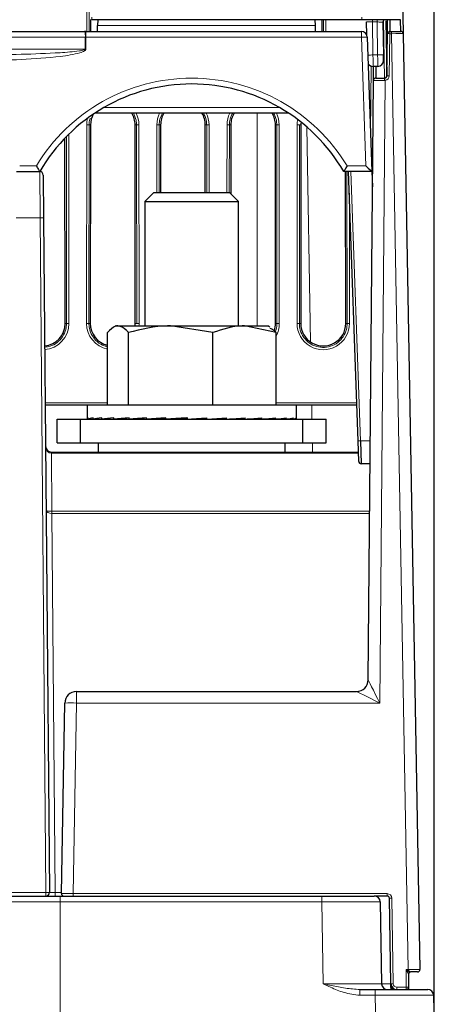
# Paper-space layout 'Blatt3' of a CAD drawing. Header units: millimetres. Extents: x 5 to 418, y 2 to 292.
# Tile 24 of 36: x 289 to 313, y 143 to 199. Entities that reach past the tile are written whole.
import ezdxf

# ---------------------------------------------------------------- set-up
doc = ezdxf.new("R2010")
doc.units = ezdxf.units.MM
doc.layers.add('SLD-0', color=7, linetype='Continuous')
doc.styles.add('SLDTEXTSTYLE0', font='TXT', dxfattribs={"width": 0.605})
doc.dimstyles.new('SLDDIMSTYLE5', dxfattribs={"dimtxt": 3.5, "dimasz": 3.302, "dimexe": 0, "dimexo": 0.0625, "dimgap": 0.875, "dimtad": 1, "dimlfac": 1.5, "dimrnd": 1e-09, "dimzin": 12, "dimdsep": 46, "dimtxsty": 'SLDTEXTSTYLE0', "dimsah": 1, "dimcen": 0.09, "dimadec": 0, "dimazin": 3, "dimtfac": 1, "dimtofl": 0, "dimtmove": 0, "dimatfit": 3, "dimfxl": 1, "dimfrac": 2, "dimtolj": 1, "dimtzin": 12, "dimarcsym": 0})

# ---------------------------------------------------------------- blocks, each defined once
blk = doc.blocks.new('_D_12')
at = {"layer": 'SLD-0', "color": 7}
for p, q in [((146.79, 140.933), (146.79, 271.389)), ((312.79, 140.933), (312.79, 271.389)), ((146.79, 270.389), (312.79, 270.389))]:
    blk.add_line(p, q, dxfattribs=at)
for points in [[(146.79, 270.389), (150.092, 269.881), (150.092, 270.897)], [(312.79, 270.389), (309.488, 270.897), (309.488, 269.881)]]:
    blk.add_solid(points, dxfattribs=at)
at = {"layer": 'SLD-0', "color": 7, "insert": (225.779, 274.901), "char_height": 3.5, "attachment_point": 1, "style": 'SLDTEXTSTYLE0'}
blk.add_mtext('249', dxfattribs=at)

psp = doc.layouts.new('Blatt3')

# ---------------------------------------------------------------- linework, layer by layer
at = {"color": 7, "linetype": 'Continuous', "lineweight": 25}
for p, q in [((310.9518, 201.5355), (311.0127, 198.1355)), ((293.1902, 198.9494), (293.1896, 198.2665)), ((308.6587, 198.9331), (293.2542, 198.9331)), ((293.594, 198.9331), (293.5881, 198.594)), ((305.9856, 198.9331), (305.9915, 198.594)), ((306.39, 198.2665), (306.3894, 198.9331)), ((310.8584, 198.9331), (308.6587, 198.9331)), ((310.8794, 198.2665), (310.8672, 198.9334)), ((293.5824, 198.2665), (293.5881, 198.594)), ((305.9915, 198.594), (305.9972, 198.2665)), ((308.939, 198.0688), (308.926, 198.8022)), ((309.8596, 198.7974), (309.8927, 196.9371)), ((310.0316, 198.8662), (310.0878, 195.7308)), ((166.7289, 198.2665), (292.8507, 198.2665)), ((292.9208, 198.2665), (292.8507, 198.2665)), ((292.9208, 198.2665), (308.6346, 198.2665)), ((308.9677, 197.9448), (309.2358, 190.2665)), ((310.0878, 195.7308), (310.1298, 198.1355)), ((310.2631, 198.2665), (310.3461, 198.2665)), ((310.3461, 198.2665), (310.8794, 198.2665)), ((311.0127, 198.1355), (311.9694, 144.7355)), ((309.8985, 196.6097), (309.8927, 196.9371)), ((309.5712, 196.2704), (309.3045, 196.2657)), ((309.319, 195.4676), (309.326, 196.2661)), ((309.4523, 195.5998), (309.9545, 195.5998)), ((309.9545, 195.5998), (309.97, 195.6007)), ((309.0205, 161.2606), (309.319, 195.4676)), ((304.4875, 193.5998), (293.4254, 193.5998)), ((293.1847, 192.9331), (293.1744, 181.5998)), ((295.7386, 181.5998), (295.7282, 192.9331)), ((297.1847, 192.9331), (297.1812, 189.0665)), ((299.7317, 189.0665), (299.7282, 192.9331)), ((301.1847, 192.9331), (301.1811, 188.9971)), ((303.7386, 181.5998), (303.7282, 192.9331)), ((305.1847, 192.9331), (305.1744, 181.5998)), ((291.7386, 181.5998), (291.7289, 192.1824)), ((288.961, 190.2665), (290.2852, 190.2665)), ((290.4852, 190.0682), (290.5066, 187.6231)), ((307.6231, 190.2665), (307.6231, 190.2665)), ((309.2358, 190.2665), (307.6231, 190.2665)), ((307.7386, 181.5998), (307.7306, 190.2665)), ((308.4388, 174.9075), (307.9025, 190.2665)), ((309.2358, 190.2665), (309.2358, 190.2665)), ((309.2358, 190.2665), (309.266, 189.401)), ((296.8011, 189.0665), (296.2898, 188.5551)), ((296.8011, 189.0665), (301.1118, 189.0665)), ((301.6231, 188.5551), (301.1118, 189.0665)), ((296.2898, 188.5551), (296.2898, 181.4665)), ((296.2898, 188.5551), (301.6231, 188.5551)), ((301.6231, 181.4665), (301.6231, 188.5551)), ((290.5066, 187.6231), (290.8424, 149.1349)), ((294.6231, 181.4665), (294.4933, 181.3915)), ((294.6231, 181.4665), (294.7492, 181.4665)), ((294.7492, 181.4665), (297.7515, 181.4665)), ((300.1547, 181.0794), (297.7515, 181.4665)), ((297.7515, 181.4665), (301.9587, 181.4665)), ((303.7628, 181.0794), (301.9587, 181.4665)), ((301.9587, 181.4665), (303.2898, 181.4665)), ((303.4197, 181.3915), (303.2898, 181.4665)), ((294.1501, 176.9331), (294.1501, 181.0794)), ((295.3483, 176.9331), (295.3483, 181.0794)), ((300.1547, 176.9331), (300.1547, 181.0794)), ((303.7628, 176.9331), (303.7628, 181.0794)), ((292.9898, 176.9331), (290.5999, 176.9331)), ((292.9898, 176.9331), (292.9898, 176.1546)), ((293.1634, 176.9331), (292.9898, 176.9331)), ((304.9231, 176.9331), (293.1634, 176.9331)), ((304.9231, 176.1546), (304.9231, 176.9331)), ((308.3681, 176.9331), (304.9231, 176.9331)), ((291.2898, 174.7998), (291.2898, 176.1331)), ((291.2898, 176.1331), (292.6231, 176.1331)), ((292.6231, 174.7998), (292.6231, 176.1331)), ((292.6231, 176.1331), (305.2898, 176.1331)), ((292.9981, 176.1331), (293.0512, 176.1335)), ((293.0512, 176.1331), (293.0512, 176.2131)), ((293.0512, 176.1331), (293.3313, 176.135)), ((293.1739, 176.1331), (293.3313, 176.1342)), ((293.3313, 176.1331), (293.3313, 176.2131)), ((293.3313, 176.1331), (293.8276, 176.1367)), ((293.5719, 176.1331), (293.8276, 176.135)), ((293.8276, 176.1331), (293.8276, 176.2131)), ((293.8276, 176.1331), (294.521, 176.1385)), ((294.1769, 176.1331), (294.521, 176.136)), ((294.521, 176.1331), (294.521, 176.2131)), ((294.521, 176.1331), (295.3848, 176.1409)), ((294.7658, 176.1353), (294.7658, 176.1331)), ((295.3848, 176.1331), (295.3848, 176.2131)), ((295.3848, 176.1331), (296.3859, 176.1443)), ((296.3859, 176.1331), (296.3859, 176.2131)), ((296.3859, 176.1331), (297.151, 176.145)), ((297.4857, 176.1331), (297.4857, 176.2131)), ((297.4857, 176.1331), (297.9235, 176.145)), ((298.6421, 176.1331), (298.6421, 176.2131)), ((299.5563, 176.145), (299.5563, 176.1957)), ((299.8106, 176.1331), (299.5563, 176.145)), ((299.8106, 176.1331), (299.8106, 176.2131)), ((300.3539, 176.145), (300.3539, 176.1709)), ((300.9462, 176.1331), (300.3539, 176.145)), ((300.9462, 176.1331), (300.9462, 176.2131)), ((302.0054, 176.1331), (301.1082, 176.1449)), ((302.0054, 176.1331), (302.0054, 176.2131)), ((302.9474, 176.1331), (302.1105, 176.1415)), ((302.9474, 176.1331), (302.9474, 176.2131)), ((303.736, 176.1331), (303.013, 176.1392)), ((303.1471, 176.1331), (303.1471, 176.1381)), ((303.392, 176.1331), (303.1471, 176.1353)), ((303.392, 176.1331), (303.392, 176.136)), ((303.736, 176.1331), (303.736, 176.2131)), ((304.0853, 176.1331), (303.7583, 176.1357)), ((304.341, 176.1331), (303.7729, 176.1373)), ((304.0853, 176.1331), (304.0853, 176.135)), ((304.341, 176.1331), (304.341, 176.2131)), ((304.5816, 176.1331), (304.3513, 176.1348)), ((304.739, 176.1331), (304.3576, 176.1358)), ((304.5816, 176.1331), (304.5816, 176.1342)), ((304.739, 176.1331), (304.739, 176.2131)), ((304.8617, 176.1331), (304.7419, 176.1339)), ((304.9148, 176.1331), (304.7432, 176.1343)), ((304.8617, 176.1331), (304.8617, 176.1335)), ((304.9148, 176.1331), (304.9148, 176.2131)), ((305.2898, 174.7998), (305.2898, 176.1331)), ((305.2898, 176.1331), (306.6231, 176.1331)), ((306.6231, 174.7998), (306.6231, 176.1331)), ((291.2898, 174.7998), (292.6231, 174.7998)), ((292.6231, 174.7998), (305.2898, 174.7998)), ((293.6231, 174.7998), (293.6231, 174.2665)), ((304.2898, 174.2665), (304.2898, 174.7998)), ((305.2898, 174.7998), (306.6231, 174.7998)), ((308.48, 173.7285), (308.4388, 174.9075)), ((308.5721, 174.9099), (308.6133, 173.5998)), ((290.9536, 174.2665), (290.9552, 174.2665)), ((290.9552, 174.2665), (308.4612, 174.2665)), ((309.1282, 173.5998), (308.6133, 173.5998)), ((292.3819, 160.5998), (308.3541, 160.5998)), ((291.5255, 149.0688), (291.7153, 159.9448)), ((287.6559, 148.9331), (291.4565, 148.9331)), ((291.4565, 148.9331), (306.3696, 148.9331)), ((306.3696, 148.9331), (309.3691, 148.9331)), ((310.0963, 148.9331), (309.3691, 148.9331)), ((309.7024, 148.6056), (309.7841, 143.9273)), ((310.317, 143.9272), (310.2297, 148.8022)), ((311.3231, 144.4678), (311.3231, 143.7331)), ((311.4528, 144.6005), (311.4565, 144.5998)), ((311.8361, 144.5998), (311.4565, 144.5998)), ((310.3194, 143.7905), (310.317, 143.9272)), ((308.5429, 143.5998), (309.4161, 143.5998)), ((309.4161, 143.5998), (312.4157, 143.5998)), ((310.3229, 143.5998), (310.3194, 143.7905)), ((311.3231, 143.7331), (311.3231, 143.5998)), ((312.749, 143.2723), (312.7898, 140.9331))]:
    psp.add_line(p, q, dxfattribs=at)
at = {"color": 7, "linetype": 'Continuous', "lineweight": 18}
for p, q in [((292.9757, 198.2665), (292.977, 199.6149)), ((293.11, 199.4796), (293.1089, 198.2665)), ((293.2542, 199.0688), (293.2542, 198.9331)), ((306.4707, 198.2665), (306.4701, 198.9331)), ((306.6032, 198.9331), (306.6038, 198.2665)), ((308.6587, 199.0688), (308.6587, 198.9331)), ((309.2593, 198.9331), (309.2593, 198.8021)), ((309.526, 198.9331), (309.526, 198.8021)), ((309.9545, 195.5998), (309.8955, 198.8909)), ((293.5881, 198.594), (305.9915, 198.594)), ((309.526, 198.8021), (309.2593, 198.8021)), ((309.2593, 198.8021), (309.2928, 196.9206)), ((309.5594, 196.9254), (309.526, 198.8021)), ((292.8857, 197.9273), (166.6939, 197.9273)), ((292.8851, 197.2606), (292.8857, 197.9273)), ((292.8857, 197.9273), (292.9208, 197.9273)), ((292.9208, 197.9273), (292.9201, 197.2606)), ((292.9208, 198.2665), (292.9208, 197.9273)), ((308.6346, 197.9273), (292.9208, 197.9273)), ((308.6346, 197.9273), (308.6346, 198.2665)), ((308.8907, 190.594), (308.6346, 197.9273)), ((310.2631, 198.1357), (310.2211, 195.731)), ((310.2631, 198.2665), (310.2631, 198.1357)), ((310.3461, 198.1357), (310.2631, 198.1357)), ((310.3461, 198.2665), (310.3461, 198.1357)), ((311.3029, 144.7357), (310.3461, 198.1357)), ((166.6945, 197.2606), (292.8851, 197.2606)), ((309.2928, 196.9206), (309.5594, 196.9254)), ((309.1594, 192.4555), (309.1928, 196.2829)), ((309.9856, 195.4708), (309.6756, 159.9459)), ((309.9856, 195.4708), (309.9467, 195.4691)), ((293.9545, 193.9273), (303.9584, 193.9273)), ((302.6898, 181.4665), (302.6898, 193.5998)), ((292.9605, 181.6021), (292.9709, 192.9355)), ((293.104, 192.9331), (293.0936, 181.5998)), ((293.1847, 192.9331), (293.104, 192.9331)), ((295.7282, 192.9331), (295.8089, 192.9331)), ((295.8193, 181.5998), (295.8089, 192.9331)), ((295.9421, 192.9355), (295.9524, 181.6021)), ((296.9673, 189.0665), (296.9709, 192.9355)), ((297.104, 192.9331), (297.1005, 189.0665)), ((297.1847, 192.9331), (297.104, 192.9331)), ((299.7282, 192.9331), (299.8089, 192.9331)), ((299.8124, 189.0665), (299.8089, 192.9331)), ((299.9421, 192.9355), (299.9456, 189.0665)), ((300.9673, 189.0665), (300.9709, 192.9355)), ((301.104, 192.9331), (301.1005, 189.0665)), ((301.1847, 192.9331), (301.104, 192.9331)), ((303.7282, 192.9331), (303.8089, 192.9331)), ((303.8193, 181.5998), (303.8089, 192.9331)), ((303.9421, 192.9355), (303.9524, 181.6021)), ((304.9605, 181.6021), (304.9709, 192.9355)), ((305.104, 192.9331), (305.0936, 181.5998)), ((305.1847, 192.9331), (305.104, 192.9331)), ((305.5214, 192.8134), (305.7357, 180.5383)), ((291.8193, 181.5998), (291.8095, 192.2656)), ((291.9425, 192.3987), (291.9524, 181.6021)), ((289.1467, 190.594), (290.0996, 190.594)), ((307.8133, 190.594), (308.8907, 190.594)), ((290.3066, 187.6231), (290.2852, 190.2665)), ((307.8193, 181.5998), (307.8113, 190.2665)), ((308.0358, 190.2665), (308.5721, 174.9099)), ((307.9456, 189.0312), (307.9524, 181.6021)), ((290.3066, 187.6231), (288.9397, 187.6231)), ((290.6425, 149.1349), (290.3066, 187.6231)), ((291.7386, 181.5998), (291.8193, 181.5998)), ((293.1744, 181.5998), (293.0936, 181.5998)), ((295.7386, 181.5998), (295.8193, 181.5998)), ((303.7386, 181.5998), (303.8193, 181.5998)), ((305.1744, 181.5998), (305.0936, 181.5998)), ((307.7386, 181.5998), (307.8193, 181.5998)), ((290.5987, 177.0688), (294.1501, 177.0688)), ((303.7628, 177.0688), (308.3634, 177.0688)), ((305.7986, 176.9331), (305.8126, 176.1331)), ((305.8359, 174.7998), (305.8452, 174.2665)), ((308.5721, 174.9099), (309.1396, 174.9099)), ((290.9552, 174.195), (290.9552, 174.2665)), ((290.9552, 174.195), (290.9841, 170.8825)), ((308.4637, 174.195), (290.9552, 174.195)), ((290.9871, 170.8825), (290.9871, 170.7557)), ((290.9871, 170.8825), (309.1044, 170.8825)), ((290.9871, 170.7557), (291.1758, 149.1349)), ((309.1033, 170.7557), (290.9871, 170.7557)), ((292.3819, 159.9459), (292.3819, 160.5998)), ((292.3819, 159.9459), (292.192, 149.069)), ((309.6756, 159.9459), (292.3819, 159.9459)), ((288.6038, 149.1349), (290.6425, 149.1349)), ((290.6425, 149.1349), (290.6425, 148.9331)), ((291.1758, 149.1349), (291.1758, 148.9331)), ((291.1758, 149.1349), (291.5266, 149.1349)), ((291.4565, 148.6056), (291.4565, 148.9331)), ((292.192, 149.069), (310.0963, 149.069)), ((292.192, 149.069), (292.192, 148.9331)), ((306.3696, 148.6056), (306.3696, 148.9331)), ((309.5618, 148.8718), (309.5607, 148.9331)), ((310.0963, 149.069), (310.0963, 148.9331)), ((291.4565, 148.6056), (287.9892, 148.6056)), ((291.4565, 148.6056), (291.4565, 140.9331)), ((306.3696, 148.6056), (291.4565, 148.6056)), ((306.4513, 143.9273), (306.3696, 148.6056)), ((310.363, 148.8071), (310.4503, 143.9321)), ((311.1898, 143.7357), (311.1898, 144.7357)), ((311.1898, 144.7357), (311.3029, 144.7357)), ((311.3029, 144.7357), (311.3056, 144.7345)), ((311.3056, 144.7345), (311.3282, 144.7358)), ((308.5429, 143.5998), (308.5429, 143.2723)), ((309.4161, 143.2723), (308.5429, 143.2723)), ((309.4161, 143.5998), (309.4161, 143.2723)), ((309.457, 140.9331), (309.4161, 143.2723)), ((310.6503, 143.7357), (310.6503, 143.5998)), ((310.6503, 143.7357), (311.1898, 143.7357)), ((311.1898, 143.7357), (311.1898, 143.5998))]:
    psp.add_line(p, q, dxfattribs=at)
at = {"color": 7, "linetype": 'Continuous', "lineweight": 25}
for centre, radius, start, end in [((309.9929, 198.7998), 0.1333, 90, 181.02), ((308.6346, 197.9331), 0.3333, 2, 90), ((310.2631, 198.1331), 0.1333, 90, 179), ((310.8794, 198.1331), 0.1333, 1.02644, 90), ((309.2986, 196.599), 0.3333, 213.65678, 271.02), ((309.5652, 196.6037), 0.3333, 271.02, 1.02), ((309.4523, 195.4665), 0.1333, 90, 179.5), ((309.9545, 195.7331), 0.1333, 276.70293, 359), ((298.9565, 185.2553), 10.0111, 30.03672, 149.96328), ((294.4565, 192.932), 1.2717, 151.25625, 179.94759), ((294.4565, 192.932), 1.2717, 0.05241, 31.67752), ((298.4565, 192.932), 1.2717, 148.32248, 179.94759), ((298.4565, 192.932), 1.2717, 0.05241, 31.67752), ((302.4565, 192.932), 1.2717, 148.32248, 179.94759), ((302.4565, 192.932), 1.2717, 0.05241, 31.67752), ((306.4565, 192.932), 1.2717, 173.05595, 179.94759), ((290.2852, 190.0665), 0.2, 0.5, 90), ((290.6216, 190.1736), 0.3333, 149.65827, 163.80146), ((290.4565, 181.5986), 1.2821, 275.09344, 0.05241), ((294.4565, 181.5986), 1.2821, 179.94759, 256.17525), ((294.4565, 181.5986), 1.2821, 354.08333, 0.05241), ((302.4565, 181.5986), 1.2821, 342.20115, 0.05241), ((306.4565, 181.5986), 1.2821, 179.94759, 0.05241), ((290.9536, 174.5998), 0.3333, 180.5, 270), ((288.1115, 174.2059), 2.8427, 359.78001, 1.21999), ((308.6133, 173.7331), 0.1333, 182, 270), ((308.3538, 161.2665), 0.6667, 270, 359.5), ((308.354, 161.2664), 0.6666, 270.00512, 359.48441), ((292.3819, 159.9331), 0.6667, 90, 179), ((290.6425, 149.1331), 0.2, 270, 0.5), ((291.6588, 149.0665), 0.1333, 179, 270), ((309.3691, 148.5998), 0.3333, 1, 90), ((310.0963, 148.7998), 0.1333, 1.02644, 90), ((311.4561, 144.4675), 0.133, 91.42901, 179.87237), ((311.4565, 144.4665), 0.1333, 90, 180), ((311.8361, 144.7331), 0.1333, 270, 1.02644), ((310.1174, 143.9331), 0.3333, 181, 270), ((310.6503, 143.9331), 0.3333, 181.02644, 270), ((311.1898, 143.7331), 0.1333, 270, 0), ((312.4157, 143.2665), 0.3333, 1, 90)]:
    psp.add_arc(centre, radius, start, end, dxfattribs=at)
at = {"color": 7, "linetype": 'Continuous', "lineweight": 18}
for centre, radius, start, end in [((292.0486, 198.0122), 0.8414, 354.21018, 17.58998), ((308.5509, 202.7134), 4.7868, 271.00178, 274.99548), ((310.1994, 196.3988), 1.7381, 87.90211, 92.29789), ((292.9026, 178.2559), 19.0048, 89.94717, 90.05283), ((309.0668, 207.5203), 10.6021, 269.65836, 271.22154), ((309.5576, 201.7081), 4.7827, 270.02143, 274.01733), ((298.9565, 185.2495), 10.3444, 31.10772, 148.89228), ((310.5089, 195.5012), 0.5631, 169.91843, 183.27171), ((295.5877, 193.8112), 14.4933, 6.57528, 7.09234), ((309.9545, 195.7357), 0.2667, 276.70293, 359), ((310.1575, 193.9941), 1.7381, 87.90211, 92.29789), ((294.4565, 192.9341), 1.4856, 165.05411, 179.94759), ((294.4565, 192.9341), 1.4856, 0.05241, 26.62195), ((298.4565, 192.9341), 1.4856, 153.37805, 179.94759), ((298.4565, 192.9341), 1.4856, 0.05241, 26.62195), ((302.4565, 192.9341), 1.4856, 153.37805, 179.94759), ((302.4565, 192.9341), 1.4856, 0.05241, 26.62195), ((292.9999, 190.7856), 2.15, 87.22407, 90.77349), ((295.913, 190.7856), 2.15, 89.22651, 92.77593), ((296.9999, 190.7856), 2.15, 87.22407, 90.77349), ((299.913, 190.7856), 2.15, 89.22651, 92.77593), ((300.9999, 190.7856), 2.15, 87.22407, 90.77349), ((303.913, 190.7856), 2.15, 89.22651, 92.77593), ((306.4565, 192.9341), 1.4856, 168.30732, 179.94759), ((304.9999, 190.7856), 2.15, 87.22407, 90.77349), ((290.4066, 181.8931), 5.7308, 89.0002, 90.9998), ((290.4565, 181.6007), 1.496, 274.43489, 0.05241), ((291.9234, 179.4523), 2.15, 89.22651, 92.77593), ((292.9895, 179.4523), 2.15, 87.22407, 90.77349), ((294.4565, 181.6007), 1.496, 179.94759, 258.18276), ((295.9234, 179.4523), 2.15, 89.22651, 92.77593), ((294.4565, 181.6007), 1.496, 354.84966, 0.05241), ((302.4565, 181.6007), 1.496, 330.83918, 0.05241), ((303.9234, 179.4523), 2.15, 89.22651, 92.77593), ((304.9895, 179.4523), 2.15, 87.22407, 90.77349), ((306.4565, 181.6007), 1.496, 179.94759, 0.05241), ((307.9234, 179.4523), 2.15, 89.22651, 92.77593), ((308.4721, 176.8188), 1.9116, 269.00247, 272.99783), ((262.5608, 170.571), 28.425, 0.3722, 0.6278), ((292.0638, 151.2614), 8.6903, 87.90211, 92.29789), ((290.7425, 143.4049), 5.7308, 89.0002, 90.9998), ((310.0963, 148.8024), 0.2667, 1.02644, 90), ((310.3608, 147.0675), 1.7397, 89.92832, 94.32305), ((311.5234, 144.4128), 0.3192, 127.87616, 145.3674), ((308.2283, 144.7314), 3.0999, 358.76699, 0.08001), ((310.4481, 142.1924), 1.7397, 89.92832, 94.32305), ((310.6503, 143.9357), 0.2, 181.02644, 270), ((310.5482, 143.8144), 0.23, 185.96277, 248.91522), ((311.2231, 141.9974), 1.7386, 86.70223, 91.09818)]:
    psp.add_arc(centre, radius, start, end, dxfattribs=at)
for centre, major_axis, ratio, start_param, end_param in [((309.2594, 198.7998), (0.3334, -0.0024), 0.0069755, 1.5712809, 3.1417665), ((309.5261, 198.7998), (0.3334, -0.0024), 0.0069755, 0.0001739, 1.5712809), ((310.346, 198.1331), (0.6667, 0.0024), 0.0038381, 0.000055, 1.5705074), ((309.2927, 196.9323), (-0.0119, 0.6666), 0.0001554, 1.5882469, 3.1415926), ((309.5593, 196.937), (-0.0119, 0.6666), 0.0001554, 1.5882469, 3.1415927), ((309.9857, 195.4665), (0.6667, -0.0012), 0.0038392, 1.6292992, 3.1415659), ((290.9536, 174.5998), (-0.0035, 0.4048), 0.8234953, 1.5707963, 3.132866), ((290.9582, 174.0665), (0.3334, -0.0026), 0.3855756, 1.5827298, 1.5858471), ((290.9854, 170.9501), (0.3333, 0.0029), 0.5831464, 3.1415927, 4.7067796), ((290.9854, 170.9501), (0.3333, 0.0029), 0.2027182, 3.1415927, 4.7067796), ((290.9927, 170.2402), (-0.0182, 0.6421), 0.8301663, 6.2596996, 6.2652328), ((290.9927, 170.1116), (-0.0089, 0.644), 0.5174996, 6.2732883, 6.2788215), ((309.6872, 161.2665), (0.6667, 0.0058), 0.0191909, 3.1412576, 3.1602887), ((309.6756, 159.9331), (-0.6551, 1.3273), 0.0038268, 4.7201426, 6.2717403), ((309.6756, 159.9331), (1.3217, -0.6666), 0.0077196, 1.5746895, 3.1262872), ((291.1758, 149.1331), (0.3334, -0.0017), 0.0052347, 1.5709456, 3.1416657), ((292.1922, 149.0665), (0.6667, -0.0023), 0.0038382, 1.5710778, 3.1415391), ((306.3687, 148.5998), (3.3337, 0.0058), 0.0017445, 0.0000274, 1.5705191), ((311.1898, 144.7331), (-0.1333, 0.2666), 0.0038404, 4.1964613, 4.7200688), ((311.1898, 144.7331), (0.2667, -0.1333), 0.0076794, 1.0709251, 1.5746356), ((311.3027, 144.7331), (0.6667, 0.0024), 0.0038381, 0.000055, 1.5325746), ((306.4501, 143.9331), (3.3339, -0.0058), 0.0017443, 4.7127271, 6.2832188), ((309.6501, 143.9331), (0.6669, -0.006), 0.0087185, 4.9147551, 6.2834196), ((309.4152, 143.2665), (3.3337, 0.0058), 0.0017445, 0.0000274, 1.5705191), ((311.1898, 143.7331), (0, 0.1724), 0.7734591, 3.8281086, 4.712389)]:
    psp.add_ellipse(centre, major_axis=major_axis, ratio=ratio, start_param=start_param, end_param=end_param, dxfattribs=at)
at = {"color": 7, "linetype": 'Continuous', "lineweight": 25}
for centre, major_axis, ratio, start_param, end_param in [((308.8907, 190.5998), (0.3452, -0.3333), 0.0087216, 4.7208111, 6.2741541), ((298.9565, 176.1731), (5.9667, 0.0186), 0.068324, 2.9977401, 3.1940896), ((298.9565, 176.1731), (5.9667, 0.0982), 0.0663875, 2.8005118, 2.9968614), ((298.9565, 176.1731), (5.9667, 0.1738), 0.0618818, 2.6034518, 2.7998013), ((298.9565, 176.1731), (5.9667, 0.2426), 0.0549922, 2.4066685, 2.603018), ((298.9565, 176.1731), (5.9667, 0.302), 0.0459972, 2.210227, 2.4065766), ((298.9565, 176.1731), (5.9667, 0.3497), 0.0352536, 2.0141396, 2.2104891), ((298.9565, 176.1731), (5.9667, 0.3839), 0.0231789, 1.8183647, 2.0147143), ((298.9565, 176.1731), (4.1907, 0.2697), 0.0231789, 1.9278971, 2.0147143), ((298.9565, 176.1731), (5.9667, 0.4035), 0.0102339, 1.6228146, 1.8191642), ((298.9565, 176.1731), (4.1907, 0.2834), 0.0102339, 1.6228146, 1.8191642), ((298.9565, 176.1731), (5.9667, 0.4077), 0.003094, 4.6594672, 4.8558167), ((298.9565, 176.1731), (5.9667, 0.3963), 0.0163063, 4.854945, 5.0512946), ((298.9565, 176.1731), (5.9667, 0.3699), 0.0289076, 5.0505858, 5.2469354), ((298.9565, 176.1731), (5.9667, 0.3292), 0.0404209, 5.2464971, 5.4428466), ((298.9565, 176.1731), (5.9667, 0.2759), 0.0504034, 5.4427465, 5.639096), ((298.9565, 176.1731), (5.9667, 0.2118), 0.0584634, 5.6393511, 5.8357006), ((298.9565, 176.1731), (5.9667, 0.1394), 0.0642783, 5.8362736, 6.0326231), ((298.9565, 176.1731), (5.9667, 0.0616), 0.067611, 6.0334271, 6.2297767), ((298.9565, 176.1731), (5.9667, -0.0186), 0.068324, 6.2306883, 6.2833987)]:
    psp.add_ellipse(centre, major_axis=major_axis, ratio=ratio, start_param=start_param, end_param=end_param, dxfattribs=at)
for points, knots in [([(310.1298, 198.1355), (310.1297, 198.1366), (310.1295, 198.1482), (310.1271, 198.2837), (310.1176, 198.8159), (310.1155, 198.9331)], [0, 0, 0, 0, 0.0752796, 0.7963698, 1, 1, 1, 1]), ([(310.2509, 198.9331), (310.2523, 198.8596), (310.2576, 198.5662), (310.2615, 198.3517), (310.2625, 198.2952), (310.2631, 198.2665)], [0, 0, 0, 0, 0.1410416, 0.5630314, 1, 1, 1, 1]), ([(309.4584, 196.2684), (309.4577, 196.1893), (309.4534, 195.723), (309.4528, 195.6557), (309.4523, 195.5998)], [0, 0, 0, 0, 0.1696524, 1, 1, 1, 1]), ([(290.0996, 190.594), (290.1001, 190.593), (290.1207, 190.5566), (290.1613, 190.4852), (290.2146, 190.3925), (290.2557, 190.3223), (290.2835, 190.2756), (290.2877, 190.2695), (290.2898, 190.2665)], [0, 0, 0, 0, 0.005797, 0.2256602, 0.4429351, 0.6353309, 0.8174659, 1, 1, 1, 1]), ([(307.8133, 190.594), (307.8128, 190.593), (307.7923, 190.5566), (307.7516, 190.4852), (307.6983, 190.3925), (307.6572, 190.3223), (307.6295, 190.2756), (307.6252, 190.2695), (307.6231, 190.2665)], [0, 0, 0, 0, 0.005797, 0.2256602, 0.4429351, 0.6353309, 0.8174659, 1, 1, 1, 1]), ([(294.7492, 181.4665), (294.7, 181.4618), (294.4973, 181.4425), (294.2997, 181.2359), (294.1501, 181.0794)], [0, 0, 0, 0, 0.24263, 1, 1, 1, 1]), ([(295.3483, 181.0794), (295.3045, 181.1306), (295.1093, 181.3585), (294.9065, 181.4193), (294.7492, 181.4665)], [0, 0, 0, 0, 0.2247011, 1, 1, 1, 1]), ([(297.7515, 181.4665), (297.6945, 181.4661), (296.883, 181.4606), (296.0877, 181.2631), (295.3483, 181.0794)], [0, 0, 0, 0, 0.0702148, 1, 1, 1, 1]), ([(301.9587, 181.4665), (301.916, 181.4661), (301.3068, 181.4606), (300.7098, 181.2631), (300.1547, 181.0794)], [0, 0, 0, 0, 0.0702148, 1, 1, 1, 1]), ([(303.4154, 181.3362), (303.4878, 181.3112), (303.6057, 181.2706), (303.7191, 181.1326), (303.7628, 181.0794)], [0, 0, 0, 0, 0.6141159, 1, 1, 1, 1]), ([(311.3168, 144.6672), (311.3071, 144.6586), (311.2866, 144.6404), (311.267, 144.6169), (311.2577, 144.6038), (311.2565, 144.602)], [0, 0, 0, 0, 0.4375991, 0.9240373, 1, 1, 1, 1]), ([(311.3185, 144.671), (311.3177, 144.6817), (311.3165, 144.696), (311.314, 144.7139), (311.3122, 144.7229), (311.3104, 144.7288), (311.3083, 144.7324), (311.3068, 144.7339), (311.3059, 144.7343), (311.3056, 144.7345)], [0, 0, 0, 0, 0.5088901, 0.6854227, 0.8031656, 0.9119849, 0.9554657, 0.9876871, 1, 1, 1, 1]), ([(311.3185, 144.671), (311.3185, 144.6705), (311.3185, 144.6694), (311.3178, 144.6681), (311.3171, 144.6674), (311.3168, 144.6672)], [0, 0, 0, 0, 0.37209033, 0.74670665, 1, 1, 1, 1])]:
    psp.add_open_spline(points, degree=3, knots=knots, dxfattribs=at)
at = {"color": 7, "linetype": 'Continuous', "lineweight": 18}
for points, knots in [([(292.8851, 197.2606), (292.8848, 197.2584), (292.8843, 197.2535), (292.8772, 197.2424), (292.8535, 197.2253), (292.7458, 197.1841), (292.2738, 197.1075), (290.3356, 196.965), (288.264, 196.9363), (286.564, 196.9335), (286.3516, 196.9331)], [0, 0, 0, 0, 0.001002, 0.0022535, 0.0058552, 0.014075, 0.0546851, 0.2232057, 0.9029436, 1, 1, 1, 1]), ([(292.9201, 197.2606), (292.919, 197.2514), (292.9163, 197.2302), (292.8914, 197.1935), (292.79, 197.1125), (292.3134, 196.9536), (290.3703, 196.6744), (288.2748, 196.6118), (286.5649, 196.6063), (286.3516, 196.6056)], [0, 0, 0, 0, 0.0041607, 0.0094589, 0.0193629, 0.0621266, 0.2310533, 0.9040576, 1, 1, 1, 1]), ([(293.1716, 193.3211), (293.1618, 193.3001), (293.1057, 193.1799), (293.1048, 193.0447), (293.104, 192.9331)], [0, 0, 0, 0, 0.1751391, 1, 1, 1, 1]), ([(295.8089, 192.9331), (295.8044, 193.0231), (295.7928, 193.2569), (295.6906, 193.4692), (295.6278, 193.5998)], [0, 0, 0, 0, 0.3845587, 1, 1, 1, 1]), ([(297.2934, 193.5998), (297.2343, 193.4882), (297.1235, 193.2791), (297.1102, 193.0432), (297.104, 192.9331)], [0, 0, 0, 0, 0.5333107, 1, 1, 1, 1]), ([(299.8089, 192.9331), (299.8044, 193.0231), (299.7928, 193.2569), (299.6906, 193.4692), (299.6278, 193.5998)], [0, 0, 0, 0, 0.3845587, 1, 1, 1, 1]), ([(301.2934, 193.5998), (301.2343, 193.4882), (301.1235, 193.2791), (301.1102, 193.0432), (301.104, 192.9331)], [0, 0, 0, 0, 0.5333107, 1, 1, 1, 1]), ([(303.8089, 192.9331), (303.8044, 193.0231), (303.7928, 193.2569), (303.6906, 193.4692), (303.6278, 193.5998)], [0, 0, 0, 0, 0.3845587, 1, 1, 1, 1]), ([(290.5708, 180.2575), (290.6736, 180.2664), (290.9294, 180.2883), (291.2963, 180.4959), (291.6136, 180.8314), (291.792, 181.2221), (291.8111, 181.4873), (291.8193, 181.5998)], [0, 0, 0, 0, 0.1522962, 0.3791514, 0.6060298, 0.8329473, 1, 1, 1, 1]), ([(293.0936, 181.5998), (293.0988, 181.5104), (293.1129, 181.2685), (293.2615, 180.8906), (293.5625, 180.5421), (293.8791, 180.3311), (294.0904, 180.2986), (294.1501, 180.2895)], [0, 0, 0, 0, 0.1471066, 0.3983968, 0.6496814, 0.9009269, 1, 1, 1, 1]), ([(303.7178, 181.129), (303.74, 181.1739), (303.8124, 181.3202), (303.8164, 181.4853), (303.8193, 181.5998)], [0, 0, 0, 0, 0.3069316, 1, 1, 1, 1]), ([(305.0936, 181.5998), (305.0988, 181.5104), (305.1128, 181.2683), (305.2618, 180.8922), (305.5613, 180.5362), (305.9638, 180.2998), (306.4213, 180.21), (306.8827, 180.2766), (307.2967, 180.4922), (307.6135, 180.8324), (307.792, 181.2219), (307.8112, 181.4873), (307.8193, 181.5998)], [0, 0, 0, 0, 0.06281646, 0.17012064, 0.27742246, 0.38470754, 0.49197354, 0.59922645, 0.70647801, 0.81374055, 0.92102158, 1, 1, 1, 1]), ([(311.2608, 144.5942), (311.2596, 144.5965), (311.2582, 144.5991), (311.2567, 144.6017), (311.2565, 144.602)], [0, 0, 0, 0, 0.861914, 1, 1, 1, 1]), ([(311.3231, 144.4678), (311.3226, 144.4703), (311.3218, 144.4741), (311.3154, 144.4894), (311.3009, 144.5194), (311.2797, 144.5585), (311.2648, 144.5866), (311.2608, 144.5942)], [0, 0, 0, 0, 0.1473709, 0.220808, 0.4689342, 0.8559254, 1, 1, 1, 1]), ([(311.3168, 144.6672), (311.3175, 144.667), (311.321, 144.6663), (311.3246, 144.6654), (311.3275, 144.6647)], [0, 0, 0, 0, 0.1916365, 1, 1, 1, 1]), ([(311.3275, 144.6647), (311.3345, 144.6609), (311.3614, 144.646), (311.3994, 144.6265), (311.4364, 144.6078), (311.4475, 144.6028), (311.4528, 144.6005)], [0, 0, 0, 0, 0.131763, 0.506216, 0.763751, 1, 1, 1, 1]), ([(308.5429, 143.2723), (308.2384, 143.3097), (307.6598, 143.3809), (306.9842, 143.6793), (306.5946, 143.8597), (306.4539, 143.926), (306.4513, 143.9273)], [0, 0, 0, 0, 0.41488181, 0.78848127, 0.99594391, 1, 1, 1, 1]), ([(308.5429, 143.5998), (308.2693, 143.6197), (307.7304, 143.6588), (307.0468, 143.8027), (306.6254, 143.8904), (306.4696, 143.9234), (306.4543, 143.9267), (306.4513, 143.9273)], [0, 0, 0, 0, 0.39487708, 0.77773287, 0.97829235, 0.99559397, 1, 1, 1, 1])]:
    psp.add_open_spline(points, degree=3, knots=knots, dxfattribs=at)

# ---------------------------------------------------------------- dimensions: what is measured, and where the dimension line sits
at = {"layer": 'SLD-0', "color": 7}
dim = psp.add_linear_dim(base=(312.7898, 270.3894), p1=(146.7898, 140.9331), p2=(312.7898, 140.9331), dimstyle='SLDDIMSTYLE5', dxfattribs=at)
dim.commit()
dim.dimension.update_dxf_attribs({"geometry": '_D_12', "text_midpoint": (229.7898, 270.3894), "dimtype": 160})

doc.saveas('drawing.dxf')
